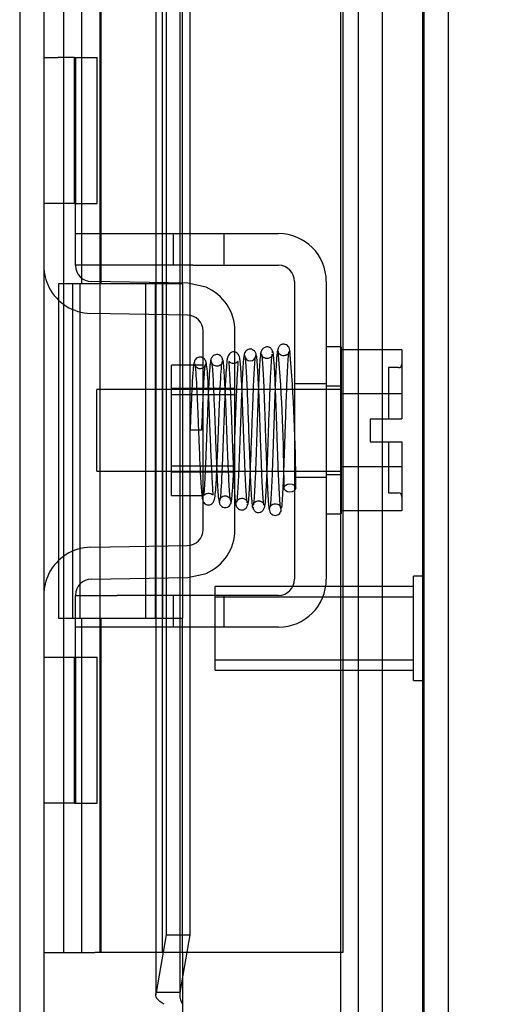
# Model space of a CAD drawing. Header units: inches. Extents: x 1 to 240, y -1 to 159.
# Tile 19 of 65: x 22.82 to 24.27, y 66.27 to 69.22. Entities that reach past the tile are written whole.
import ezdxf
from ezdxf.enums import TextEntityAlignment as Align
from ezdxf.lldxf.tags import DXFTag

# ---------------------------------------------------------------- set-up
doc = ezdxf.new("R2010")
doc.units = ezdxf.units.IN
doc.header["$MEASUREMENT"] = 0
for name, color, linetype in [('COM42667', 7, 'Continuous'), ('COM42780', 7, 'Continuous'), ('COM48573', 7, 'Continuous'), ('COM48603', 7, 'Continuous'), ('COM70220', 7, 'Continuous'), ('Default', 7, 'Continuous'), ('HNG10620-32B', 7, 'Continuous'), ('HNG10620-32C', 7, 'Continuous'), ('HNG10620-32P', 7, 'Continuous'), ('SCC19011', 7, 'Continuous'), ('SPR20265', 7, 'Continuous'), ('STD26258', 7, 'Continuous'), ('WAF25035', 7, 'Continuous')]:
    doc.layers.add(name, color=color, linetype=linetype)
doc.styles.add('SEACAD_Times_New_Roman', font='times.ttf')
tags = doc.linetypes.add('HIDDEN2', pattern=[0.1875, 0.125, -0.0625]).pattern_tags.tags
tags[6:7] = [DXFTag(74, 4), DXFTag(75, 0), DXFTag(340, '0'), DXFTag(46, 0.0), DXFTag(50, 0.0), DXFTag(44, 0.0), DXFTag(45, 0.0)]
tags[4:5] = [DXFTag(74, 4), DXFTag(75, 0), DXFTag(340, '0'), DXFTag(46, 0.0), DXFTag(50, 0.0), DXFTag(44, 0.0), DXFTag(45, 0.0)]
doc.dimstyles.new('HAMMOND_(STH_-_240x160)', dxfattribs={"dimtxt": 1, "dimasz": 1.25, "dimexe": 0.5, "dimexo": 0.5, "dimgap": 0.25, "dimtad": 0, "dimtih": 1, "dimtoh": 1, "dimlfac": 0.125, "dimzin": 0, "dimdsep": 46, "dimtxsty": 'SEACAD_Times_New_Roman', "dimblk1": '_SE_FILLED', "dimblk2": '_SE_FILLED', "dimsah": 1, "dimcen": 0.5, "dimadec": 0, "dimazin": 0, "dimtfac": 0.8, "dimtofl": 0, "dimtmove": 0, "dimatfit": 3, "dimfxl": 1, "dimtolj": 1, "dimtzin": 0, "dimarcsym": 0})

# ---------------------------------------------------------------- blocks, each defined once
blk = doc.blocks.new('SE6')
at = {"layer": 'COM42667', "color": 7, "linetype": 'HIDDEN2'}
for p, q in [((22.9912, 68.5788), (23.1162, 68.5788)), ((23.1162, 68.5788), (23.2832, 68.5788)), ((23.2832, 68.5788), (23.3432, 68.5788)), ((23.2832, 68.5788), (23.2832, 68.4838)), ((23.3432, 68.5788), (23.5987, 68.5788)), ((23.4357, 68.4838), (23.4357, 68.5788)), ((22.9912, 68.4838), (22.9912, 68.5213)), ((23.1162, 68.4838), (22.9912, 68.4838)), ((23.2832, 68.4838), (23.1162, 68.4838)), ((23.3432, 68.4838), (23.2832, 68.4838)), ((23.3432, 68.4838), (23.5987, 68.4838)), ((23.6467, 68.4358), (23.6467, 67.5443)), ((23.7417, 68.4358), (23.7417, 67.5443)), ((23.6467, 68.1306), (23.7417, 68.1306)), ((23.6467, 67.8496), (23.7417, 67.8496)), ((22.9912, 67.4963), (23.1162, 67.4963)), ((22.9912, 67.4589), (22.9912, 67.4963)), ((23.2832, 67.4963), (23.1162, 67.4963)), ((23.3432, 67.4963), (23.2832, 67.4963)), ((23.2832, 67.4963), (23.2832, 67.4013)), ((23.5987, 67.4963), (23.3432, 67.4963)), ((23.4357, 67.4013), (23.4357, 67.4963)), ((23.1162, 67.4013), (22.9912, 67.4013)), ((23.1162, 67.4023), (23.1162, 67.4013)), ((23.1162, 67.4023), (23.1761, 67.4023)), ((23.2832, 67.4013), (23.1162, 67.4013)), ((23.1761, 67.4023), (23.1761, 67.4013)), ((23.1761, 67.4023), (23.2043, 67.4023)), ((23.2043, 67.4023), (23.2043, 67.4013)), ((23.2043, 67.4023), (23.2829, 67.4023)), ((23.3432, 67.4013), (23.2832, 67.4013)), ((23.317, 67.4023), (23.317, 67.4013)), ((23.5987, 67.4013), (23.3432, 67.4013)), ((23.3439, 67.4023), (23.3662, 67.4023)), ((23.3662, 67.4023), (23.3662, 67.4013))]:
    blk.add_line(p, q, dxfattribs=at)
for centre, radius, start, end in [((23.5987, 68.4358), 0.143, 0, 90), ((23.5987, 68.4358), 0.048, 0, 90), ((23.5987, 67.5443), 0.143, 270, 0), ((23.5987, 67.5443), 0.048, 270, 0)]:
    blk.add_arc(centre, radius, start, end, dxfattribs=at)
at = {"layer": 'COM42780', "color": 7, "linetype": 'HIDDEN2'}
for p, q in [((22.8962, 69.1054), (22.9381, 69.1054)), ((22.9885, 69.1054), (22.9381, 69.1054)), ((22.9885, 69.1054), (23.0556, 69.1054)), ((22.9885, 68.6684), (22.9885, 69.1054)), ((22.9912, 69.1054), (22.9912, 68.6684)), ((23.0556, 68.6684), (23.0556, 69.1054)), ((22.9381, 68.6684), (22.8962, 68.6684)), ((22.9885, 68.6684), (22.9381, 68.6684)), ((22.9885, 68.6684), (23.0556, 68.6684)), ((22.9912, 68.5213), (22.9912, 68.6684)), ((23.3277, 68.43), (23.0384, 68.4351)), ((23.3818, 68.4184), (23.3277, 68.43)), ((23.326, 68.3351), (23.0367, 68.3401)), ((23.3732, 67.6931), (23.3732, 68.2871)), ((23.4682, 67.6931), (23.4682, 68.2871)), ((23.2782, 67.7951), (23.2782, 68.1851)), ((23.3732, 68.1851), (23.2782, 68.1851)), ((23.4682, 68.1151), (23.2782, 68.1151)), ((23.4682, 68.0966), (23.2782, 68.0966)), ((23.2782, 67.8836), (23.4682, 67.8836)), ((23.4682, 67.8651), (23.2782, 67.8651)), ((23.2782, 67.7951), (23.3732, 67.7951)), ((23.0367, 67.6401), (23.326, 67.6451)), ((23.3277, 67.5501), (23.3818, 67.5618)), ((23.0384, 67.5451), (23.3277, 67.5501)), ((22.9912, 67.3118), (22.9912, 67.4589)), ((22.8962, 67.3118), (22.9381, 67.3118)), ((22.9381, 67.3118), (22.9885, 67.3118)), ((22.9885, 67.3118), (23.0556, 67.3118)), ((22.9885, 66.8748), (22.9885, 67.3118)), ((22.9912, 67.3118), (22.9912, 66.8748)), ((23.0556, 66.8748), (23.0556, 67.3118)), ((22.9902, 67.1801), (22.9912, 67.1801)), ((22.9902, 67.0708), (22.9902, 67.1801)), ((22.9902, 67.1498), (22.9912, 67.1498)), ((22.9902, 67.0708), (22.9912, 67.0708)), ((22.9902, 67.0402), (22.9902, 67.0708)), ((22.9902, 67.065), (22.9912, 67.065)), ((22.9902, 67.0402), (22.9912, 67.0402)), ((22.9902, 67.0066), (22.9902, 67.0402)), ((22.9902, 67.0066), (22.9912, 67.0066)), ((22.9381, 66.8748), (22.8962, 66.8748)), ((22.9885, 66.8748), (22.9381, 66.8748)), ((22.9885, 66.8748), (23.0556, 66.8748))]:
    blk.add_line(p, q, dxfattribs=at)
for centre, radius, start, end in [((23.0392, 68.4831), 0.143, 180, 206.9082), ((23.0392, 68.4831), 0.048, 180, 269), ((23.0392, 68.4831), 0.143, 206.9082, 269), ((23.3252, 68.2871), 0.143, 0, 66.6665), ((23.3252, 68.2871), 0.048, 0, 89), ((23.3252, 67.6931), 0.048, 271, 0), ((23.3252, 67.6931), 0.143, 293.3335, 0), ((23.0392, 67.4971), 0.143, 91, 153.0918), ((23.0392, 67.4971), 0.143, 153.0918, 180), ((23.0392, 67.4971), 0.048, 91, 180)]:
    blk.add_arc(centre, radius, start, end, dxfattribs=at)
at = {"layer": 'COM48573', "color": 7, "linetype": 'HIDDEN2'}
for p, q in [((22.8242, 100.2731), (22.8242, 64.5831)), ((23.8372, 99.1413), (23.8372, 65.7148)), ((23.9092, 99.1413), (23.9092, 65.7148))]:
    blk.add_line(p, q, dxfattribs=at)
at = {"layer": 'COM48573', "color": 7, "linetype": 'Continuous'}
blk.add_line((22.8962, 100.2731), (22.8962, 64.5831), dxfattribs=at)
at = {"layer": 'COM48603', "color": 7, "linetype": 'HIDDEN2'}
for p, q in [((24.0342, 99.4226), (24.0342, 65.4336)), ((23.2312, 98.5552), (23.2312, 66.301)), ((23.3032, 98.5551), (23.3032, 66.301)), ((23.2628, 98.3754), (23.2628, 66.4808)), ((23.3337, 86.4056), (23.3337, 66.4808)), ((23.2628, 66.4808), (23.2328, 66.3081)), ((23.2628, 66.4808), (23.3337, 66.4808)), ((23.3337, 66.4808), (23.3037, 66.3081)), ((23.3037, 66.3081), (23.2328, 66.3081))]:
    blk.add_line(p, q, dxfattribs=at)
at = {"layer": 'COM48603', "color": 7, "linetype": 'Continuous'}
for p, q in [((24.1062, 99.4226), (24.1062, 65.4336)), ((23.3112, 66.4281), (23.3112, 65.3977))]:
    blk.add_line(p, q, dxfattribs=at)
at = {"layer": 'COM48603', "color": 7, "linetype": 'HIDDEN2'}
blk.add_arc((23.3567, 66.3013), 0.0534, 180.2336, 212.4219, dxfattribs=at)
blk.add_open_spline([(23.2565, 66.2727), (23.2464, 66.2786), (23.2389, 66.2845), (23.2308, 66.2963), (23.2301, 66.3022), (23.2328, 66.3081)], degree=3, knots=[0, 0, 0, 0, 0.5, 0.5, 1, 1, 1, 1], dxfattribs=at)
at = {"layer": 'COM70220', "color": 7, "linetype": 'HIDDEN2'}
for p, q in [((23.7842, 98.9056), (23.7842, 65.9506)), ((24.0302, 98.9056), (24.0302, 65.9506)), ((24.0322, 98.9056), (24.0322, 65.9506)), ((24.0332, 98.9056), (24.0332, 65.9506))]:
    blk.add_line(p, q, dxfattribs=at)
at = {"layer": 'HNG10620-32B', "color": 7, "linetype": 'HIDDEN2'}
for p, q in [((22.9562, 66.4281), (22.9562, 98.4281)), ((23.0106, 68.4281), (23.0106, 69.4281)), ((23.0679, 68.4281), (23.0679, 69.4281)), ((23.2512, 68.4281), (23.2512, 69.4281)), ((23.0106, 66.4281), (23.0106, 67.4281)), ((23.0679, 66.4281), (23.0679, 67.4281)), ((23.2512, 66.4281), (23.2512, 67.4281))]:
    blk.add_line(p, q, dxfattribs=at)
at = {"layer": 'HNG10620-32B', "color": 7, "linetype": 'Continuous'}
for p, q in [((23.3112, 68.4281), (23.3112, 69.4281)), ((23.0487, 68.4281), (22.94, 68.4281)), ((22.94, 68.4281), (22.94, 67.4281)), ((22.9824, 68.4281), (22.9824, 67.4281)), ((23.3112, 68.4281), (23.0487, 68.4281)), ((22.94, 67.4281), (23.0487, 67.4281)), ((23.0487, 67.4281), (23.3112, 67.4281)), ((23.3112, 66.4281), (23.3112, 67.4281)), ((22.8962, 66.4281), (22.9223, 66.4281)), ((22.9223, 66.4281), (23.0487, 66.4281)), ((23.3112, 66.4281), (23.0487, 66.4281))]:
    blk.add_line(p, q, dxfattribs=at)
at = {"layer": 'HNG10620-32C', "color": 7, "linetype": 'HIDDEN2'}
for p, q in [((23.7912, 98.4281), (23.7912, 66.4281)), ((23.0637, 68.4281), (23.0637, 67.4281)), ((23.2012, 68.4281), (23.2012, 67.4281)), ((23.2292, 68.4281), (23.2292, 67.4281)), ((23.2512, 68.4281), (23.2512, 67.4281)), ((23.3402, 66.4281), (23.3112, 66.4281)), ((23.7912, 66.4281), (23.3402, 66.4281))]:
    blk.add_line(p, q, dxfattribs=at)
at = {"layer": 'HNG10620-32C', "color": 7, "linetype": 'Continuous'}
for p, q in [((23.0037, 68.4281), (23.0037, 67.4281)), ((23.3112, 68.4281), (23.0487, 68.4281)), ((23.3112, 68.4281), (23.3112, 67.4281)), ((23.0487, 67.4281), (23.3112, 67.4281))]:
    blk.add_line(p, q, dxfattribs=at)
at = {"layer": 'HNG10620-32P', "color": 7, "linetype": 'HIDDEN2'}
for p, q in [((23.0637, 97.9892), (23.0637, 66.4281)), ((23.2512, 66.4281), (23.2512, 97.9892))]:
    blk.add_line(p, q, dxfattribs=at)
at = {"layer": 'SCC19011', "color": 7, "linetype": 'HIDDEN2'}
for p, q in [((23.9677, 68.2311), (23.7867, 68.2311)), ((23.9677, 68.2311), (23.9677, 68.099)), ((23.9277, 68.1776), (23.9277, 68.0241)), ((23.9577, 68.1776), (23.9277, 68.1776)), ((23.0547, 67.8681), (23.0547, 68.1121)), ((23.7867, 68.1121), (23.0547, 68.1121)), ((23.9677, 68.099), (23.7867, 68.099)), ((23.9677, 68.099), (23.9677, 68.0241)), ((23.8727, 68.0241), (23.8727, 67.9561)), ((23.8727, 68.0241), (23.9677, 68.0241)), ((23.8727, 67.9561), (23.9677, 67.9561)), ((23.9277, 67.9561), (23.9277, 67.8026)), ((23.9677, 67.9561), (23.9677, 67.8812)), ((23.9677, 67.8812), (23.7867, 67.8812)), ((23.9677, 67.8812), (23.9677, 67.7491)), ((23.0547, 67.8681), (23.7867, 67.8681)), ((23.9277, 67.8026), (23.9577, 67.8026)), ((23.9677, 67.7491), (23.7867, 67.7491))]:
    blk.add_line(p, q, dxfattribs=at)
for centre, start, end in [((23.9577, 68.1876), 270, 0), ((23.9577, 67.7926), 0, 90)]:
    blk.add_arc(centre, 0.01, start, end, dxfattribs=at)
at = {"layer": 'SPR20265', "color": 7, "linetype": 'HIDDEN2'}
blk.add_line((23.3692, 67.9901), (23.3342, 67.9901), dxfattribs=at)
for centre, radius, start, end in [((23.5143, 68.2148), 0.0169, 180.7799, 0.2284), ((18.6962, 67.8124), 4.9192, 0.0554, 4.8416), ((18.6656, 67.8112), 4.9849, 0.0776, 4.8175)]:
    blk.add_arc(centre, radius, start, end, dxfattribs=at)
blk.add_ellipse((23.6329, 67.8176), major_axis=(0.0175, 0), ratio=0.707107, dxfattribs=at)
for points, knots in [([(23.5324, 68.2146), (23.532, 68.2177), (23.5314, 68.2216), (23.5281, 68.2265), (23.524, 68.2303), (23.518, 68.233), (23.511, 68.233), (23.5045, 68.2305), (23.4996, 68.226), (23.4967, 68.2203), (23.4963, 68.2168), (23.4962, 68.2149)], [0, 0, 0, 0, 0.147667, 0.223434, 0.298136, 0.43794, 0.563031, 0.685887, 0.803032, 0.90871, 1, 1, 1, 1]), ([(23.581, 68.2222), (23.581, 68.2232), (23.581, 68.2247), (23.5805, 68.2276), (23.5795, 68.2304), (23.5779, 68.2332), (23.5757, 68.2357), (23.573, 68.2377), (23.5699, 68.2391), (23.5652, 68.24), (23.5591, 68.2392), (23.5518, 68.2347), (23.546, 68.2258), (23.5451, 68.2192), (23.5446, 68.215)], [0, 0, 0, 0, 0.045056, 0.086229, 0.124988, 0.163044, 0.202115, 0.243689, 0.288908, 0.338607, 0.455438, 0.607761, 0.792001, 1, 1, 1, 1]), ([(23.6334, 68.226), (23.6331, 68.2289), (23.6325, 68.2337), (23.6287, 68.2412), (23.6229, 68.2462), (23.617, 68.2481), (23.6124, 68.2481), (23.609, 68.2474), (23.6057, 68.246), (23.6027, 68.2438), (23.6002, 68.241), (23.5984, 68.2377), (23.5973, 68.2341), (23.5972, 68.232), (23.5972, 68.2307)], [0, 0, 0, 0, 0.174153, 0.333945, 0.47646, 0.59716, 0.649734, 0.701139, 0.752042, 0.802639, 0.852867, 0.902545, 0.951555, 1, 1, 1, 1]), ([(23.383, 68.1893), (23.3826, 68.1927), (23.3817, 68.1983), (23.3758, 68.2057), (23.3685, 68.2092), (23.3615, 68.2096), (23.3549, 68.2073), (23.35, 68.2029), (23.3471, 68.1974), (23.3468, 68.1938), (23.3466, 68.192)], [0, 0, 0, 0, 0.171749, 0.337669, 0.486578, 0.613302, 0.730062, 0.835396, 0.925606, 1, 1, 1, 1]), ([(23.4315, 68.1998), (23.4315, 68.2006), (23.4315, 68.2022), (23.4309, 68.2049), (23.4298, 68.2076), (23.4282, 68.2102), (23.426, 68.2126), (23.4223, 68.2154), (23.4166, 68.2173), (23.4096, 68.2167), (23.4023, 68.2129), (23.3965, 68.205), (23.3956, 68.1991), (23.3951, 68.1954)], [0, 0, 0, 0, 0.035882, 0.073188, 0.112909, 0.155738, 0.202044, 0.251913, 0.361271, 0.485727, 0.637722, 0.812554, 1, 1, 1, 1]), ([(23.5054, 67.7728), (23.5048, 67.7759), (23.504, 67.7814), (23.5021, 67.803), (23.5001, 67.8393), (23.4979, 67.8913), (23.496, 67.9415), (23.4944, 67.9852), (23.4931, 68.0206), (23.492, 68.0506), (23.4909, 68.0791), (23.4896, 68.109), (23.4882, 68.1392), (23.4866, 68.1677), (23.4849, 68.1903), (23.4832, 68.2051), (23.4807, 68.2137), (23.4788, 68.2183), (23.4711, 68.2246), (23.4606, 68.226), (23.4487, 68.2172), (23.4451, 68.2041), (23.4435, 68.1901), (23.4413, 68.162), (23.4394, 68.1229), (23.4377, 68.082), (23.4361, 68.042), (23.4343, 67.9938), (23.4323, 67.9394), (23.4301, 67.8828), (23.4276, 67.8303), (23.4255, 67.7979), (23.4236, 67.782), (23.4227, 67.7796), (23.4222, 67.7784)], [0, 0, 0, 0, 0.030588, 0.059502, 0.112112, 0.15811, 0.197452, 0.230137, 0.256167, 0.276711, 0.298882, 0.32391, 0.351827, 0.382688, 0.416108, 0.444805, 0.466192, 0.480295, 0.488754, 0.504028, 0.526129, 0.547052, 0.567589, 0.611179, 0.65858, 0.685494, 0.716984, 0.753026, 0.793568, 0.838557, 0.887974, 0.941711, 0.970313, 1, 1, 1, 1]), ([(23.4969, 68.2172), (23.496, 68.2154), (23.4945, 68.2116), (23.4923, 68.184), (23.4904, 68.1489), (23.4887, 68.1102), (23.4872, 68.0726), (23.4859, 68.0391), (23.4849, 68.0112), (23.4841, 67.9866), (23.4832, 67.9612), (23.4821, 67.9311), (23.4807, 67.8959), (23.4792, 67.8578), (23.4774, 67.8205), (23.4754, 67.7898), (23.474, 67.7774), (23.4733, 67.7747)], [0, 0, 0, 0, 0.0928445, 0.1764398, 0.250853, 0.3161117, 0.3722873, 0.4194413, 0.4575828, 0.486995, 0.5193932, 0.5610525, 0.6119191, 0.6718945, 0.7408311, 0.8186093, 0.9050834, 0.9050834, 0.9050834, 0.9050834]), ([(23.4969, 68.2136), (23.4977, 68.2117), (23.4992, 68.2077), (23.5014, 68.1801), (23.5033, 68.1443), (23.505, 68.1052), (23.5064, 68.0672), (23.5077, 68.0333), (23.5087, 68.0051), (23.5095, 67.9802), (23.5104, 67.9542), (23.5116, 67.9232), (23.5129, 67.8869), (23.5145, 67.8476), (23.5164, 67.8087), (23.5186, 67.7758), (23.5207, 67.7585), (23.522, 67.7574), (23.5225, 67.7577)], [0, 0, 0, 0, 0.0901431, 0.1716896, 0.2445993, 0.3087647, 0.3640858, 0.4105135, 0.4480006, 0.4769549, 0.5095978, 0.5514293, 0.6025201, 0.6629378, 0.7327928, 0.8121465, 0.90117, 0.9556697, 0.9556697, 0.9556697, 0.9556697]), ([(23.5077, 67.7681), (23.5085, 67.7715), (23.5101, 67.7852), (23.5122, 67.8177), (23.5141, 67.8564), (23.5157, 67.8953), (23.5171, 67.9309), (23.5182, 67.9612), (23.5191, 67.9866), (23.5199, 68.0111), (23.5209, 68.039), (23.5222, 68.0723), (23.5236, 68.1096), (23.5253, 68.1477), (23.5272, 68.1821), (23.5294, 68.2088), (23.5308, 68.212), (23.5317, 68.2135)], [0.0977501, 0.0977501, 0.0977501, 0.0977501, 0.186074, 0.2649442, 0.3344393, 0.3946082, 0.4454453, 0.4869702, 0.519214, 0.5484623, 0.5863614, 0.633159, 0.6888194, 0.753351, 0.826756, 0.908978, 1, 1, 1, 1]), ([(23.5452, 68.2195), (23.5442, 68.212), (23.5427, 68.1979), (23.54, 68.1484), (23.5374, 68.0824), (23.5347, 68.0043), (23.5324, 67.9368), (23.5305, 67.8862), (23.5291, 67.851), (23.5276, 67.8201), (23.5262, 67.7949), (23.5247, 67.7752), (23.5237, 67.769), (23.5232, 67.7655)], [0, 0, 0, 0, 0.115205, 0.233158, 0.353934, 0.477428, 0.603662, 0.668044, 0.733093, 0.798807, 0.865217, 0.932283, 1, 1, 1, 1]), ([(23.5562, 67.7658), (23.5559, 67.7654), (23.5549, 67.7662), (23.5531, 67.7809), (23.5512, 67.8118), (23.5494, 67.8492), (23.5479, 67.8876), (23.5465, 67.9234), (23.5454, 67.9543), (23.5445, 67.9802), (23.5437, 68.0051), (23.5427, 68.0334), (23.5414, 68.0675), (23.54, 68.1057), (23.5382, 68.1453), (23.5363, 68.1819), (23.5341, 68.2104), (23.5326, 68.2149), (23.5317, 68.2171)], [0.0521708, 0.0521708, 0.0521708, 0.0521708, 0.0958626, 0.1829684, 0.2611836, 0.3304706, 0.3907088, 0.4418475, 0.4838361, 0.5166603, 0.5458022, 0.5835599, 0.6303746, 0.6862392, 0.7511598, 0.8251036, 0.9080332, 1, 1, 1, 1]), ([(23.5796, 68.215), (23.5797, 68.2146), (23.5798, 68.2138), (23.5777, 68.2103), (23.5734, 68.2068), (23.5681, 68.205), (23.5636, 68.2049), (23.5602, 68.2053), (23.5566, 68.2065), (23.5532, 68.2085), (23.5501, 68.2113), (23.5478, 68.2147), (23.5463, 68.2186), (23.5461, 68.2209), (23.546, 68.2223)], [0, 0, 0, 0, 0.182514, 0.338191, 0.470751, 0.582664, 0.63137, 0.678169, 0.726749, 0.777741, 0.831093, 0.886283, 0.942688, 1, 1, 1, 1]), ([(23.5475, 68.2175), (23.5478, 68.2179), (23.5487, 68.2175), (23.5503, 68.2038), (23.5522, 68.1737), (23.5539, 68.1359), (23.5555, 68.0969), (23.5568, 68.0605), (23.5579, 68.029), (23.5588, 68.0024), (23.5596, 67.9766), (23.5606, 67.9471), (23.5619, 67.9115), (23.5634, 67.8713), (23.5651, 67.8296), (23.567, 67.7911), (23.5692, 67.7599), (23.5707, 67.7545), (23.5716, 67.7516)], [0.0593106, 0.0593106, 0.0593106, 0.0593106, 0.0946045, 0.1809036, 0.2586064, 0.3275376, 0.387552, 0.4384775, 0.480204, 0.5126619, 0.5421123, 0.5803019, 0.6275126, 0.683749, 0.749068, 0.8235326, 0.9071551, 1, 1, 1, 1]), ([(23.5581, 67.7634), (23.559, 67.7703), (23.5606, 67.7833), (23.5633, 67.831), (23.5659, 67.8955), (23.5686, 67.973), (23.5709, 68.0408), (23.5728, 68.0919), (23.5742, 68.1278), (23.5757, 68.1598), (23.5771, 68.186), (23.5786, 68.2066), (23.5796, 68.2136), (23.5801, 68.2175)], [0, 0, 0, 0, 0.113671, 0.23054, 0.350518, 0.473738, 0.600063, 0.664705, 0.730154, 0.796388, 0.863439, 0.931315, 1, 1, 1, 1]), ([(23.5955, 68.2297), (23.5947, 68.2258), (23.5932, 68.2107), (23.5911, 68.1745), (23.5892, 68.1325), (23.5876, 68.0904), (23.5863, 68.0519), (23.5852, 68.019), (23.5842, 67.9917), (23.5834, 67.9655), (23.5824, 67.936), (23.5812, 67.9007), (23.5797, 67.8615), (23.578, 67.8216), (23.5761, 67.7855), (23.5747, 67.7683), (23.5739, 67.763), (23.5739, 67.7628)], [0.0983948, 0.0983948, 0.0983948, 0.0983948, 0.1871554, 0.2663663, 0.3361658, 0.3965869, 0.4477093, 0.4895814, 0.5222603, 0.5512647, 0.5888192, 0.635325, 0.6907383, 0.7550067, 0.828036, 0.9097131, 0.9127048, 0.9127048, 0.9127048, 0.9127048]), ([(23.6064, 67.7547), (23.6056, 67.7573), (23.6042, 67.7623), (23.602, 67.7927), (23.6, 67.8305), (23.5983, 67.8718), (23.5969, 67.9117), (23.5956, 67.9471), (23.5946, 67.9766), (23.5938, 68.0024), (23.5929, 68.0291), (23.5918, 68.0608), (23.5904, 68.0978), (23.5888, 68.138), (23.5869, 68.1776), (23.5846, 68.2101), (23.5825, 68.2269), (23.5812, 68.2278), (23.5807, 68.2273)], [0, 0, 0, 0, 0.0909912, 0.1731581, 0.246498, 0.3109571, 0.3665427, 0.4132688, 0.4511042, 0.480301, 0.512507, 0.5539869, 0.6047791, 0.6649261, 0.734442, 0.8134005, 0.9019189, 0.9500215, 0.9500215, 0.9500215, 0.9500215]), ([(23.6322, 68.2308), (23.6321, 68.2299), (23.632, 68.2285), (23.6314, 68.2259), (23.6303, 68.2232), (23.6287, 68.2205), (23.6266, 68.2181), (23.624, 68.216), (23.621, 68.2144), (23.6166, 68.213), (23.6108, 68.2129), (23.604, 68.2153), (23.5989, 68.221), (23.5985, 68.224), (23.5984, 68.226)], [0, 0, 0, 0, 0.041729, 0.082427, 0.123602, 0.166402, 0.211506, 0.259177, 0.309428, 0.362216, 0.478123, 0.623352, 0.798377, 1, 1, 1, 1]), ([(23.6085, 67.7579), (23.6086, 67.7586), (23.6094, 67.7644), (23.611, 67.7836), (23.613, 67.8204), (23.6147, 67.8609), (23.6161, 67.9004), (23.6174, 67.9359), (23.6184, 67.9655), (23.6192, 67.9917), (23.6202, 68.019), (23.6213, 68.0517), (23.6226, 68.0899), (23.6242, 68.1313), (23.626, 68.1723), (23.628, 68.2071), (23.6294, 68.2211), (23.6301, 68.2246)], [0.0771144, 0.0771144, 0.0771144, 0.0771144, 0.0918601, 0.1746853, 0.2485323, 0.3133613, 0.3691483, 0.4158977, 0.4536069, 0.4827101, 0.5154761, 0.557406, 0.6084984, 0.6687214, 0.7380462, 0.8163848, 0.9037349, 0.9037349, 0.9037349, 0.9037349]), ([(23.3459, 68.1928), (23.3453, 68.1911), (23.3442, 68.184), (23.3425, 68.1658), (23.3408, 68.1403), (23.3392, 68.1084), (23.3375, 68.0718), (23.3358, 68.031), (23.3348, 68.0053), (23.3342, 67.9901)], [0.1262894, 0.1262894, 0.1262894, 0.1262894, 0.2522008, 0.3777822, 0.5029693, 0.6277666, 0.7522043, 0.8763068, 1, 1, 1, 1]), ([(23.3474, 68.1897), (23.348, 68.188), (23.3489, 68.1849), (23.3508, 68.1683), (23.3528, 68.1374), (23.3551, 68.0912), (23.357, 68.0456), (23.3586, 68.0055), (23.3599, 67.9726), (23.361, 67.9437), (23.3622, 67.9149), (23.3635, 67.8837), (23.3651, 67.8517), (23.3669, 67.8216), (23.3688, 67.7987), (23.3706, 67.7847), (23.3733, 67.777), (23.3754, 67.7727), (23.382, 67.768), (23.3876, 67.7667), (23.3933, 67.7671), (23.3994, 67.7699), (23.405, 67.7758), (23.4075, 67.7833), (23.4094, 67.7949), (23.4117, 67.8197), (23.4136, 67.8548), (23.4153, 67.8926), (23.4169, 67.9301), (23.4186, 67.9758), (23.4206, 68.0281), (23.4228, 68.0836), (23.4253, 68.1362), (23.4279, 68.1802), (23.4296, 68.1909), (23.4307, 68.1967)], [0, 0, 0, 0, 0.030138, 0.058644, 0.110543, 0.155891, 0.194555, 0.22648, 0.251609, 0.272114, 0.295474, 0.322352, 0.352806, 0.386929, 0.423211, 0.452733, 0.474035, 0.48711, 0.495203, 0.500931, 0.507948, 0.516068, 0.524564, 0.543018, 0.563663, 0.607437, 0.654882, 0.682303, 0.714219, 0.750638, 0.791534, 0.836919, 0.886807, 0.941147, 1, 1, 1, 1]), ([(23.3816, 68.192), (23.3815, 68.1905), (23.3814, 68.188), (23.3799, 68.184), (23.3777, 68.1806), (23.3747, 68.1778), (23.3713, 68.1758), (23.3668, 68.1743), (23.3612, 68.1742), (23.355, 68.1765), (23.3505, 68.1807), (23.3481, 68.1856), (23.348, 68.188), (23.348, 68.1893)], [0, 0, 0, 0, 0.062102, 0.127036, 0.193129, 0.258648, 0.322128, 0.382614, 0.496212, 0.616438, 0.741896, 0.869698, 1, 1, 1, 1]), ([(23.3692, 67.9901), (23.3698, 68.0052), (23.3708, 68.0309), (23.3725, 68.0712), (23.3741, 68.1071), (23.3757, 68.1382), (23.3773, 68.1628), (23.3789, 68.1801), (23.38, 68.1865), (23.3806, 68.188)], [0, 0, 0, 0, 0.125192, 0.2503696, 0.3754503, 0.5004684, 0.6254513, 0.7503882, 0.8752185, 0.8752185, 0.8752185, 0.8752185]), ([(23.3958, 68.1994), (23.3952, 68.1968), (23.3944, 68.1924), (23.3925, 68.1737), (23.3905, 68.1414), (23.3883, 68.0942), (23.3864, 68.0477), (23.3848, 68.0065), (23.3835, 67.9727), (23.3824, 67.9441), (23.3813, 67.9172), (23.3802, 67.889), (23.3789, 67.8604), (23.3775, 67.8335), (23.3762, 67.8119), (23.375, 67.7991), (23.3753, 67.7954), (23.3757, 67.7957), (23.3816, 67.8007), (23.392, 67.8032), (23.4009, 67.7987), (23.4044, 67.7951), (23.4028, 67.8037), (23.4015, 67.827), (23.3995, 67.863), (23.3978, 67.9013), (23.3962, 67.9389), (23.3944, 67.9842), (23.3924, 68.0354), (23.3902, 68.0889), (23.3878, 68.1389), (23.3851, 68.1795), (23.3833, 68.1882), (23.3823, 68.1929)], [0, 0, 0, 0, 0.030624, 0.059572, 0.112296, 0.158496, 0.198178, 0.231383, 0.258144, 0.279018, 0.300893, 0.325848, 0.353832, 0.384782, 0.418556, 0.448709, 0.470924, 0.485481, 0.493857, 0.506964, 0.5258, 0.535355, 0.565296, 0.608976, 0.656578, 0.684104, 0.716046, 0.752413, 0.793173, 0.838315, 0.887857, 0.941737, 1, 1, 1, 1]), ([(23.4301, 68.1954), (23.4301, 68.1935), (23.4298, 68.1906), (23.4253, 68.185), (23.4189, 68.1821), (23.4124, 68.1817), (23.4069, 68.1834), (23.403, 68.186), (23.4006, 68.1884), (23.3987, 68.1911), (23.3974, 68.194), (23.3967, 68.197), (23.3966, 68.1988), (23.3965, 68.1998)], [0, 0, 0, 0, 0.182694, 0.346276, 0.488158, 0.606317, 0.714771, 0.767541, 0.818616, 0.867529, 0.913978, 0.957988, 1, 1, 1, 1]), ([(23.3971, 68.1957), (23.3975, 68.196), (23.3987, 68.1945), (23.4007, 68.1767), (23.4027, 68.1458), (23.4045, 68.1091), (23.406, 68.0722), (23.4074, 68.0384), (23.4085, 68.0097), (23.4094, 67.9856), (23.4102, 67.9623), (23.4112, 67.936), (23.4125, 67.9046), (23.414, 67.8695), (23.4157, 67.8338), (23.4176, 67.802), (23.4198, 67.7785), (23.4212, 67.7757), (23.422, 67.7748)], [0.0371956, 0.0371956, 0.0371956, 0.0371956, 0.0950268, 0.1815481, 0.2593321, 0.3282437, 0.3881762, 0.4389945, 0.4806028, 0.5129557, 0.5423464, 0.5804616, 0.6275872, 0.6837392, 0.7489853, 0.8234087, 0.9070556, 0.990788, 0.990788, 0.990788, 0.990788]), ([(23.4566, 67.7792), (23.4559, 67.7798), (23.4546, 67.7824), (23.4525, 67.8043), (23.4506, 67.8353), (23.4489, 67.8703), (23.4475, 67.9049), (23.4462, 67.9361), (23.4452, 67.9624), (23.4444, 67.9856), (23.4435, 68.0097), (23.4424, 68.0385), (23.441, 68.0727), (23.4394, 68.1103), (23.4375, 68.148), (23.4354, 68.1804), (23.4333, 68.2004), (23.4319, 68.2022), (23.4313, 68.2021)], [0.0131658, 0.0131658, 0.0131658, 0.0131658, 0.0909604, 0.1731652, 0.2465793, 0.3111404, 0.3668432, 0.4136877, 0.4516326, 0.4809195, 0.513185, 0.5547397, 0.6056117, 0.6658064, 0.7353084, 0.8141543, 0.9023988, 0.9687744, 0.9687744, 0.9687744, 0.9687744]), ([(23.457, 67.7751), (23.4576, 67.7765), (23.4585, 67.7792), (23.4603, 67.795), (23.4624, 67.8254), (23.4646, 67.8722), (23.4665, 67.9192), (23.4681, 67.9614), (23.4694, 67.9963), (23.4705, 68.0269), (23.4717, 68.0573), (23.473, 68.0903), (23.4744, 68.1244), (23.476, 68.1567), (23.4775, 68.1814), (23.4786, 68.194), (23.4783, 68.197), (23.4773, 68.1958), (23.4745, 68.1934), (23.471, 68.1912), (23.4663, 68.19), (23.4607, 68.1901), (23.4552, 68.1922), (23.4519, 68.1949), (23.45, 68.1968), (23.45, 68.1952), (23.4501, 68.1891), (23.4513, 68.1741), (23.4527, 68.1497), (23.4539, 68.1255), (23.4553, 68.0945), (23.4568, 68.0551), (23.4586, 68.0073), (23.4605, 67.9525), (23.4627, 67.8942), (23.4651, 67.8384), (23.4677, 67.7909), (23.4694, 67.7778), (23.4705, 67.7705)], [0, 0, 0, 0, 0.030225, 0.058803, 0.110858, 0.156431, 0.195456, 0.227938, 0.253865, 0.274459, 0.297581, 0.324594, 0.355453, 0.390107, 0.42783, 0.459209, 0.481159, 0.494005, 0.495926, 0.500825, 0.505329, 0.510836, 0.51729, 0.524444, 0.532575, 0.546917, 0.562289, 0.605902, 0.629239, 0.653669, 0.681658, 0.713975, 0.750652, 0.791681, 0.837105, 0.886957, 0.941226, 1, 1, 1, 1]), ([(23.4227, 67.7781), (23.4229, 67.7807), (23.4234, 67.785), (23.4288, 67.7913), (23.4357, 67.7941), (23.4424, 67.7941), (23.4487, 67.7917), (23.4533, 67.7873), (23.456, 67.7819), (23.4563, 67.7785), (23.4564, 67.7767)], [0, 0, 0, 0, 0.166659, 0.324905, 0.466035, 0.587816, 0.705555, 0.817002, 0.91633, 1, 1, 1, 1]), ([(23.4214, 67.7767), (23.4215, 67.7752), (23.4217, 67.7726), (23.4232, 67.7686), (23.4256, 67.7651), (23.4297, 67.7614), (23.4357, 67.7589), (23.4428, 67.759), (23.4493, 67.7617), (23.4542, 67.7665), (23.4571, 67.7725), (23.4575, 67.7761), (23.4577, 67.7781)], [0, 0, 0, 0, 0.063176, 0.129473, 0.197366, 0.265212, 0.394679, 0.515177, 0.639946, 0.76535, 0.886036, 1, 1, 1, 1]), ([(23.4699, 67.7748), (23.4704, 67.7695), (23.4714, 67.7631), (23.4784, 67.7551), (23.484, 67.7523), (23.4886, 67.7516), (23.4921, 67.7518), (23.4957, 67.7528), (23.4992, 67.7547), (23.5023, 67.7575), (23.5046, 67.761), (23.506, 67.7651), (23.5062, 67.7676), (23.5062, 67.769)], [0, 0, 0, 0, 0.314139, 0.451364, 0.572135, 0.625408, 0.67627, 0.728029, 0.781154, 0.835554, 0.89067, 0.945715, 1, 1, 1, 1]), ([(23.4712, 67.769), (23.4713, 67.7698), (23.4714, 67.7712), (23.472, 67.7739), (23.4731, 67.7765), (23.4747, 67.7792), (23.4769, 67.7817), (23.4795, 67.7838), (23.4824, 67.7854), (23.4868, 67.7868), (23.4926, 67.787), (23.4994, 67.7847), (23.5045, 67.7793), (23.5048, 67.7766), (23.5049, 67.7748)], [0, 0, 0, 0, 0.041854, 0.08238, 0.123206, 0.165594, 0.2103, 0.257629, 0.307612, 0.360216, 0.47602, 0.621224, 0.796617, 1, 1, 1, 1]), ([(23.5223, 67.7615), (23.5223, 67.7606), (23.5224, 67.7591), (23.5229, 67.7563), (23.5239, 67.7535), (23.5255, 67.7508), (23.5277, 67.7483), (23.5304, 67.7463), (23.5335, 67.7449), (23.5381, 67.7439), (23.5442, 67.7446), (23.5515, 67.7488), (23.5573, 67.7573), (23.5582, 67.7636), (23.5587, 67.7676)], [0, 0, 0, 0, 0.042091, 0.081647, 0.120191, 0.15929, 0.200316, 0.244307, 0.29197, 0.343782, 0.463061, 0.615509, 0.797242, 1, 1, 1, 1]), ([(23.5237, 67.7676), (23.5236, 67.7683), (23.5236, 67.7694), (23.5257, 67.7733), (23.5301, 67.777), (23.5354, 67.7789), (23.5398, 67.7791), (23.5432, 67.7786), (23.5468, 67.7775), (23.5502, 67.7755), (23.5532, 67.7727), (23.5556, 67.7692), (23.557, 67.7653), (23.5572, 67.7629), (23.5573, 67.7615)], [0, 0, 0, 0, 0.174172, 0.32563, 0.457521, 0.571357, 0.621658, 0.670379, 0.72108, 0.774173, 0.829398, 0.886003, 0.943085, 1, 1, 1, 1]), ([(23.5721, 67.7534), (23.5722, 67.7548), (23.5723, 67.7572), (23.5737, 67.7611), (23.5759, 67.7646), (23.5798, 67.7682), (23.5856, 67.7707), (23.5924, 67.7707), (23.5986, 67.7683), (23.6032, 67.764), (23.6057, 67.7588), (23.6059, 67.7559), (23.6059, 67.7543)], [0, 0, 0, 0, 0.06862, 0.139406, 0.210761, 0.281001, 0.412092, 0.530483, 0.651578, 0.772882, 0.88964, 1, 1, 1, 1]), ([(23.5709, 67.7543), (23.5713, 67.7511), (23.5722, 67.7458), (23.578, 67.7388), (23.5853, 67.7356), (23.5923, 67.7354), (23.5988, 67.7379), (23.6037, 67.7424), (23.6065, 67.7479), (23.6069, 67.7515), (23.6071, 67.7534)], [0, 0, 0, 0, 0.156089, 0.311601, 0.454811, 0.580816, 0.702069, 0.815536, 0.915769, 1, 1, 1, 1])]:
    blk.add_open_spline(points, degree=3, knots=knots, dxfattribs=at)
for points in [[(23.5982, 68.232), (23.5978, 68.2325), (23.5975, 68.2329), (23.5972, 68.233)], [(23.6315, 68.227), (23.6318, 68.2268), (23.6322, 68.2262), (23.6325, 68.2254)], [(23.3476, 68.194), (23.3474, 68.1942), (23.3472, 68.1942), (23.347, 68.1943)], [(23.3815, 68.189), (23.3817, 68.189), (23.3819, 68.1888), (23.3821, 68.1885)], [(23.4722, 67.7733), (23.4718, 67.7737), (23.4714, 67.7747), (23.471, 67.776)], [(23.5049, 67.7675), (23.5053, 67.7667), (23.5057, 67.766), (23.5061, 67.7658)]]:
    blk.add_open_spline(points, degree=3, dxfattribs=at)
at = {"layer": 'STD26258', "color": 7, "linetype": 'HIDDEN2'}
for p, q in [((24.0029, 67.2413), (24.0029, 67.5538)), ((24.0342, 67.5538), (24.0029, 67.5538)), ((23.4092, 67.2726), (23.4092, 67.5226)), ((24.0029, 67.5226), (23.4092, 67.5226)), ((23.4092, 67.4919), (24.0029, 67.4919)), ((23.4092, 67.3032), (24.0029, 67.3032)), ((23.4092, 67.2726), (24.0029, 67.2726)), ((24.0029, 67.2413), (24.0342, 67.2413))]:
    blk.add_line(p, q, dxfattribs=at)
at = {"layer": 'WAF25035', "color": 7, "linetype": 'HIDDEN2'}
for p, q in [((23.7867, 68.2401), (23.7417, 68.2401)), ((23.7867, 68.2401), (23.7867, 67.7401)), ((23.7867, 68.1226), (23.7417, 68.1226)), ((23.7417, 67.8576), (23.7867, 67.8576)), ((23.7417, 67.7401), (23.7867, 67.7401))]:
    blk.add_line(p, q, dxfattribs=at)
blk = doc.blocks.new('DMBLK2360')
at = {"layer": 'Default', "linetype": 'Continuous'}
for points in [[(28.8945, 98.2806), (28.6862, 99.5306), (28.4778, 98.2806)], [(28.8945, 66.5756), (28.4778, 66.5756), (28.6862, 65.3256)]]:
    blk.add_hatch(color=7, dxfattribs=at).paths.add_polyline_path(points)
at = {"layer": 'Default', "color": 7, "linetype": 'Continuous'}
for p, q in [((24.1687, 99.5306), (29.1862, 99.5306)), ((28.6862, 99.5306), (28.6862, 83.2781)), ((28.6862, 80.4281), (28.6862, 65.3256)), ((24.4982, 65.3256), (29.1862, 65.3256))]:
    blk.add_line(p, q, dxfattribs=at)
at = {"layer": 'Default', "color": 7, "linetype": 'Continuous', "style": 'SEACAD_Times_New_Roman'}
for s, p in [('34.21', (26.98, 82.9281)), ('DOOR', (26.589, 81.4281))]:
    blk.add_text(s, height=1, dxfattribs=at).set_placement(p, align=Align.TOP_LEFT)
blk = doc.blocks.new('_SE_FILLED')
at = {"color": 0}
blk.add_line((0, 0), (-1, 0), dxfattribs=at)
blk.add_solid([(0, 0), (-1, -0.1665), (-1, 0.1665), (0, 0)], dxfattribs=at)

msp = doc.modelspace()

# ---------------------------------------------------------------- block references
at = {"layer": 'Default'}
msp.add_blockref('SE6', (0, 0), dxfattribs=at)

# ---------------------------------------------------------------- dimensions: what is measured, and where the dimension line sits
at = {"layer": 'Default', "color": 7, "linetype": 'Continuous'}
dim = msp.add_linear_dim(base=(28.6861524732, 65.3255898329), p1=(23.668690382, 99.5305898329), p2=(23.998190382, 65.3255898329), angle=90, text='\\A1;<>\\PDOOR', dimstyle='HAMMOND_(STH_-_240x160)', override={"dimlfac": 1}, dxfattribs=at)
dim.commit()
dim.dimension.update_dxf_attribs({"geometry": 'DMBLK2360', "text_midpoint": (28.6861524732, 82.4280894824), "dimtype": 160})

doc.saveas('drawing.dxf')
